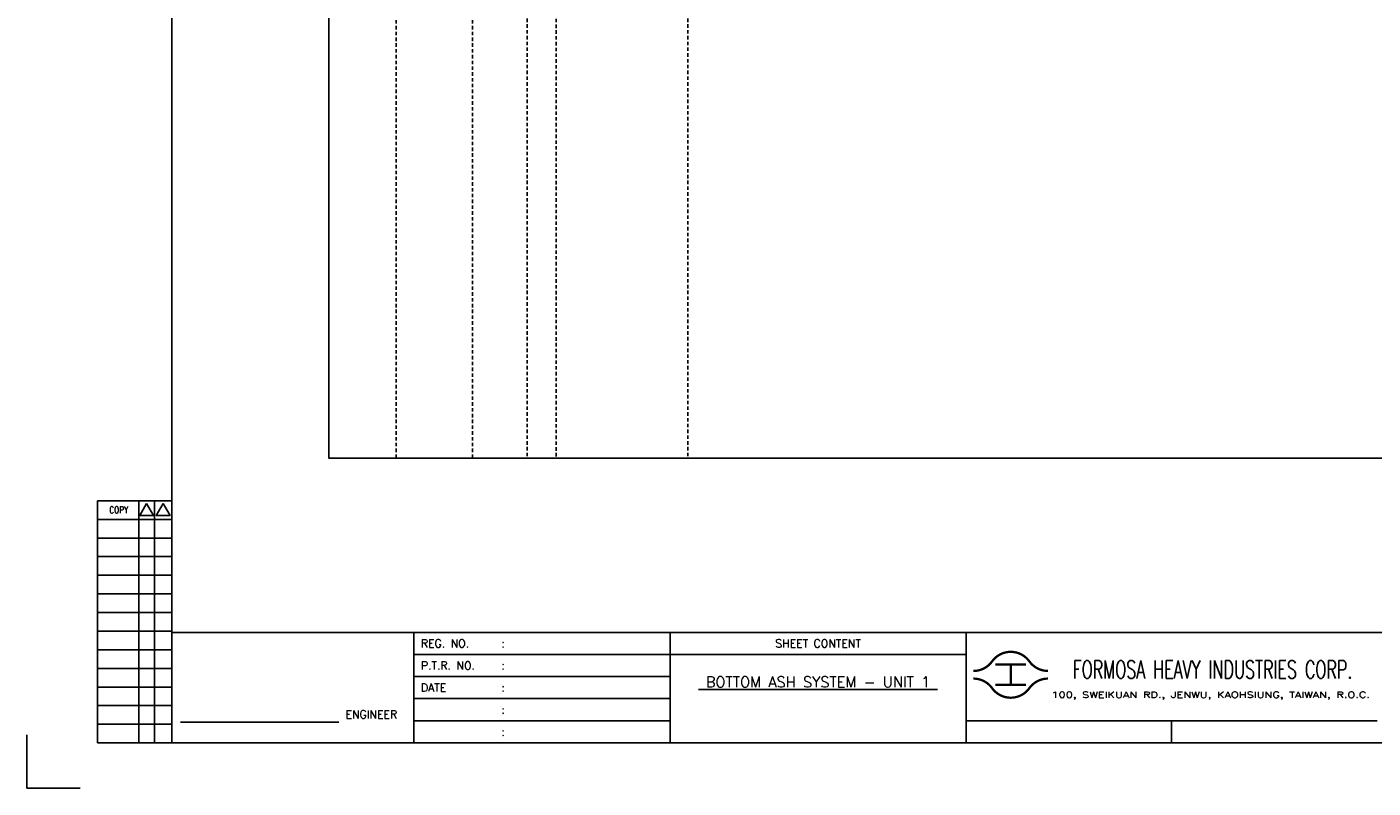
# Model space of a CAD drawing. Extents: x 1473 to 2439, y 388 to 1070.
# Tile 1 of 4: x 1473 to 2054, y 388 to 716. Entities that reach past the tile are written whole.
import ezdxf
from ezdxf.enums import TextEntityAlignment as Align

# ---------------------------------------------------------------- set-up
doc = ezdxf.new("R2010")
doc.units = 0
doc.header["$MEASUREMENT"] = 0
doc.linetypes.add('HIDDEN', pattern=[4, 1.5, -1, 1.5])
doc.layers.get('0').update_dxf_attribs({"linetype": 'CONTINUOUS'})
doc.layers.get('DEFPOINTS').update_dxf_attribs({"linetype": 'CONTINUOUS'})
for name, color, linetype in [('CON', 4, 'CONTINUOUS'), ('DIM', 3, 'CONTINUOUS'), ('HID', 2, 'HIDDEN'), ('TEXT', 7, 'CONTINUOUS'), ('圖框CON', 4, 'CONTINUOUS'), ('圖框DIM', 3, 'CONTINUOUS'), ('框線', 6, 'CONTINUOUS')]:
    doc.layers.add(name, color=color, linetype=linetype)
doc.styles.add('E4', font='simplex.shx', dxfattribs={"height": 4})
doc.styles.add('ROMANS', font='romans', dxfattribs={"width": 0.8})

# ---------------------------------------------------------------- blocks, each defined once
blk = doc.blocks.new('Sht_Cont_T3')
at = {"layer": 'TEXT', "color": 3, "linetype": 'Continuous', "style": 'E4'}
for tag, p in [('$SHT_CONT_L1$', (55.63, 24.91)), ('$SHT_CONT_L2$', (55.63, 16.61)), ('$SHT_CONT_L3$', (55.63, 8.3))]:
    blk.add_attdef(tag, text='', height=4, dxfattribs=at).set_placement(p, align=Align.MIDDLE)
blk = doc.blocks.new('1')
at = {"ltscale": 500, "const_width": 0.99}
blk.add_lwpolyline([(1686.83, 57.65, -0.241531), (1678.79, 61.78, 0.512989), (1662.7, 61.78, -0.241531), (1654.66, 57.65, -0.241531)], format="xyb", dxfattribs=at)
for points in [[(1664.14, 60.4), (1677.35, 60.4)], [(1670.74, 60.4), (1670.74, 51.6)], [(1664.14, 51.6), (1677.35, 51.6)]]:
    blk.add_lwpolyline(points, dxfattribs=at)
at = {"const_width": 0.99}
blk.add_lwpolyline([(1686.83, 54.35, 0.241531), (1678.79, 50.22, -0.512989), (1662.7, 50.22, 0.241531), (1654.66, 54.35, 0.241531)], format="xyb", dxfattribs=at)
at = {"layer": 'CON'}
for points in [[(1523.67, 26.6), (1523.67, 74.29)], [(1651.45, 26.6), (1651.45, 74.29)]]:
    blk.add_lwpolyline(points, dxfattribs=at)
at = {"layer": 'CON', "ltscale": 500}
for points in [[(1523.67, 64.75), (1413.11, 64.75)], [(1651.45, 64.75), (1523.67, 64.75)], [(1523.67, 55.22), (1413.11, 55.22)], [(1523.67, 45.69), (1413.11, 45.69)], [(1523.67, 36.15), (1413.11, 36.15)]]:
    blk.add_lwpolyline(points, dxfattribs=at)
at = {"layer": 'DEFPOINTS'}
blk.add_lwpolyline([(1268.99, 7.08), (1246.02, 7.08), (1246.02, 30.05)], dxfattribs=at)
at = {"layer": 'DIM'}
for p, q in [((1276.46, 131.12), (1276.46, 26.6)), ((1276.46, 131.12), (1308.62, 131.12)), ((1294.26, 26.6), (1294.26, 131.12)), ((1301.15, 26.6), (1301.15, 131.12)), ((1276.46, 123.08), (1308.62, 123.08)), ((1276.46, 115.04), (1308.62, 115.04)), ((1276.46, 107), (1308.62, 107)), ((1276.46, 98.96), (1308.62, 98.96)), ((1276.46, 90.92), (1308.62, 90.92)), ((1276.46, 82.88), (1308.62, 82.88)), ((1276.46, 74.84), (1308.62, 74.84)), ((1276.46, 66.8), (1308.62, 66.8)), ((1276.46, 58.76), (1308.62, 58.76)), ((1276.46, 50.72), (1308.62, 50.72)), ((1276.46, 42.68), (1308.62, 42.68)), ((1276.46, 34.64), (1308.62, 34.64)), ((1276.46, 26.6), (1308.62, 26.6))]:
    blk.add_line(p, q, dxfattribs=at)
for points in [[(1297.7, 129.98), (1294.72, 124.81), (1300.69, 124.81)], [(1304.83, 129.98), (1301.84, 124.81), (1307.81, 124.81)]]:
    blk.add_lwpolyline(points, close=True, dxfattribs=at)
at = {"layer": '圖框CON'}
blk.add_line((1740.17, 36.15), (1740.17, 26.6), dxfattribs=at)
for points in [[(1413.11, 26.6), (1413.11, 74.29)], [(1828.89, 36.15), (1802.67, 36.15), (1651.45, 36.15)]]:
    blk.add_lwpolyline(points, dxfattribs=at)
at = {"layer": '圖框DIM'}
blk.add_line((1312.36, 35.55), (1380.65, 35.55), dxfattribs=at)
at = {"layer": '框線'}
for p, q in [((1308.62, 669.81), (1308.62, 26.6)), ((2181.53, 74.29), (1308.62, 74.29)), ((2181.53, 26.6), (1308.62, 26.6))]:
    blk.add_line(p, q, dxfattribs=at)
at = {"color": 90, "ltscale": 500, "style": 'ROMANS', "width": 0.65}
blk.add_text('FORMOSA HEAVY INDUSTRIES CORP.', height=7.7366, dxfattribs=at).set_placement((1757.9, 58.28), align=Align.MIDDLE)
at = {"layer": 'DIM', "style": 'ROMANS', "width": 0.8}
blk.add_text('COPY', height=2.871, dxfattribs=at).set_placement((1285.64, 127.16), align=Align.MIDDLE)
at = {"layer": 'HID', "ltscale": 500, "style": 'ROMANS'}
for s, height, p in [('REG. NO.', 3.446, (1416.1, 69.52)), (':', 3.45, (1450.9, 69.52)), ('P.T.R. NO.', 3.446, (1416.1, 59.99)), (':', 3.45, (1450.9, 59.99)), ('DATE', 3.446, (1416.1, 50.45)), (':', 3.45, (1450.9, 50.45)), (':', 3.45, (1450.9, 40.92)), (':', 3.45, (1450.9, 31.39))]:
    blk.add_text(s, height=height, dxfattribs=at).set_placement(p, align=Align.MIDDLE_LEFT)
blk.add_text('SHEET CONTENT', height=3.4457, dxfattribs=at).set_placement((1587.56, 69.52), align=Align.MIDDLE)
at = {"layer": 'HID', "style": 'ROMANS', "width": 1.216198}
blk.add_text('100, SWEIKUAN RD., JENWU, KAOHSIUNG, TAIWAN, R.O.C.', height=2.5897, dxfattribs=at).set_placement((1688.31, 46.06), (1825.84, 46.06), align=Align.FIT)
at = {"layer": 'HID', "style": 'ROMANS'}
blk.add_text('ENGINEER', height=3.446, dxfattribs=at).set_placement((1394.71, 37.18), align=Align.CENTER)

msp = doc.modelspace()

# ---------------------------------------------------------------- linework, layer by layer
at = {"layer": 'CON'}
msp.add_lwpolyline([(1603.07, 1029.96), (2317.07, 1029.96), (2317.07, 530.16), (1603.07, 530.16)], close=True, dxfattribs=at)
at = {"layer": 'HID'}
for p, q in [((1632.12, 1029.26), (1632.12, 530.16)), ((1665.04, 1029.26), (1665.04, 530.16)), ((1688.76, 1029.96), (1688.76, 530.14)), ((1701.19, 1029.87), (1701.19, 530.04)), ((1758.12, 1029.96), (1758.12, 530.16))]:
    msp.add_line(p, q, dxfattribs=at)

# ---------------------------------------------------------------- block references
msp.add_blockref('1', (226.73, 380.61))
at = {"layer": 'TEXT', "color": 0}
ref = msp.add_blockref('Sht_Cont_T3', (1750.4, 407.21), dxfattribs=dict(at, xscale=1.148576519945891, yscale=1.148576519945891, zscale=1.148576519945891))
ref.add_attrib('$SHT_CONT_L1$', '%%U BOTTOM ASH SYSTEM - UNIT 1 ', dxfattribs={"color": 3, "linetype": 'Continuous', "height": 4.5943, "style": 'E4'}).set_placement((1814.29, 435.82), align=Align.TOP_CENTER)

doc.saveas('drawing.dxf')
